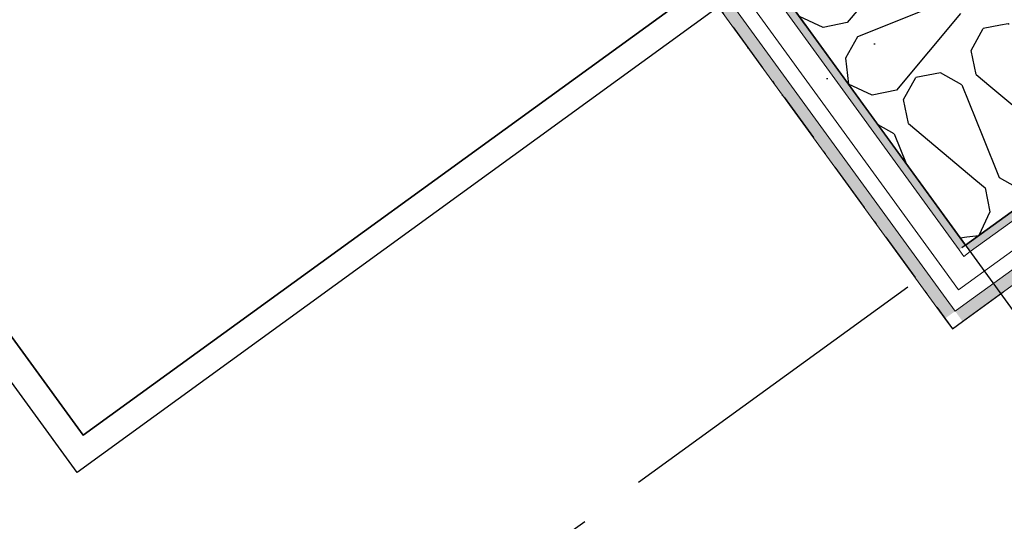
# Model space of a CAD drawing. Header units: millimetres. Extents: x -150 to 340869, y -1115 to 365939.
# Tile 122 of 193: x 324775 to 326254, y 333981 to 334735. Entities that reach past the tile are written whole.
import ezdxf
from ezdxf.enums import TextEntityAlignment as Align

# ---------------------------------------------------------------- set-up
doc = ezdxf.new("R2010")
doc.units = ezdxf.units.MM
doc.header["$LTSCALE"] = 0.5
doc.header["$MEASUREMENT"] = 0
for name, pattern in [('Akselinje', [1500, 1000, -200, 100, -200]), ('Over snittplan', [260, 150, -50, 10, -50]), ('PLINE', [0]), ('Tett prikk', [176.388884, 0, -176.388884])]:
    doc.linetypes.add(name, pattern=pattern)
for name, color, linetype in [('232- Ikke-bærende yttervegger (Skravur)(Nye konstruksjoner)', 7, 'Continuous'), ('232- Ikke-bærende yttervegger(Nye konstruksjoner)', 7, 'Continuous'), ('255- Gulvoverflate(Nye konstruksjoner)', 7, 'Continuous'), ('26-- Yttertak(Nye konstruksjoner)', 7, 'Continuous'), ('273- Kjøkkeninnredning(Nye konstruksjoner)', 7, 'Continuous'), ('82-- Modullinjer(Nye konstruksjoner)', 7, 'Continuous'), ('842-M___1_50 Målsetting bygning(Nye konstruksjoner)', 7, 'Continuous')]:
    doc.layers.add(name, color=color, linetype=linetype)
doc.layers.add('235- Utvendig kledning og overflate(Nye konstruksjoner)', color=7, linetype='Continuous', lineweight=0)
doc.styles.add('GENERATED_STYLE_2', font='arial.ttf')
doc.styles.add('GENERATED_STYLE_4', font='arial.ttf')
doc.dimstyles.new('GENERATED_STYLE__3', dxfattribs={"dimtxt": 100, "dimasz": 95, "dimexe": 0.18, "dimexo": 0.0625, "dimgap": 0, "dimtad": 1, "dimdec": 0, "dimzin": 0, "dimdsep": 46, "dimtxsty": 'GENERATED_STYLE_2', "dimblk": 'ARROWHEAD_6', "dimblk1": 'ARROWHEAD_6', "dimblk2": 'ARROWHEAD_6', "dimcen": 0.09, "dimse1": 1, "dimse2": 1, "dimclrd": 256, "dimclre": 256, "dimclrt": 256, "dimadec": 1, "dimazin": 0, "dimtfac": 1, "dimtdec": 4, "dimtmove": 0, "dimatfit": 3, "dimfxl": 1, "dimtolj": 1, "dimtzin": 0, "dimarcsym": 0})
pattern_1 = [(81, (0, 0), (-79.015067, 12.514757), [80, 0])]
pattern_2 = [(0, (0, 0), (0, 43.30127), [0, -25]), (0, (12.5, 21.65), (0, 43.30127), [0, -25])]

# ---------------------------------------------------------------- blocks, each defined once
blk = doc.blocks.new('*X55')
at = {"layer": '232- Ikke-bærende yttervegger (Skravur)(Nye konstruksjoner)', "linetype": 'PLINE'}
for p, q in [((326204.4, 334688.8), (326222.6, 334722.1)), ((326248.5, 334727), (326222.6, 334722.1)), ((326211.8, 334652.7), (326204.4, 334688.8)), ((326102.9, 334615.1), (326121.1, 334648.3)), ((326158.3, 334655.4), (326121.1, 334648.3)), ((326190.4, 334637.2), (326158.3, 334655.4)), ((326211.8, 334652.7), (326233.8, 334634.2)), ((326190.4, 334637.2), (326221.9, 334559.2)), ((326110.3, 334578.9), (326102.9, 334615.1)), ((326088.9, 334563.4), (326064.7, 334577.2)), ((326110.3, 334578.9), (326211.6, 334494)), ((326088.9, 334563.4), (326106.8, 334519.2)), ((326188, 334407.5), (326198, 334408.7))]:
    blk.add_line(p, q, dxfattribs=at)
blk = doc.blocks.new('*X59')
at = {"layer": '232- Ikke-bærende yttervegger (Skravur)(Nye konstruksjoner)', "linetype": 'PLINE'}
for p, q in [((326259.8, 334729.1), (326248.5, 334727)), ((326261.5, 334728.1), (326259.8, 334729.1)), ((326314.2, 334655.6), (326348, 334571.8)), ((326233.8, 334634.2), (326326.7, 334556.3)), ((326348, 334571.8), (326380.1, 334553.6)), ((326221.9, 334559.2), (326246.5, 334498.1)), ((326326.7, 334556.3), (326334.1, 334520.2)), ((326380.1, 334553.6), (326387.7, 334554.5)), ((326334.1, 334520.2), (326317.6, 334484.6)), ((326246.5, 334498.1), (326278.6, 334479.9)), ((326211.6, 334494), (326225.2, 334482.6)), ((326225.2, 334482.6), (326232.6, 334446.4)), ((326278.6, 334479.9), (326317.6, 334484.6)), ((326232.6, 334446.4), (326216.1, 334410.8)), ((326198, 334408.7), (326216.1, 334410.8))]:
    blk.add_line(p, q, dxfattribs=at)
blk = doc.blocks.new('*X63')
at = {"layer": '232- Ikke-bærende yttervegger (Skravur)(Nye konstruksjoner)', "linetype": 'PLINE'}
for p, q in [((326114.5, 334845.7), (326018.2, 334730.8)), ((326172.8, 334765.5), (326033.7, 334709.4)), ((325982.1, 334723.4), (325946.5, 334739.9)), ((326188.3, 334744.2), (326092, 334629.3)), ((326018.2, 334730.8), (325982.1, 334723.4)), ((326033.7, 334709.4), (326015.5, 334677.3)), ((326015.5, 334677.3), (326020.2, 334638.4)), ((326055.8, 334621.9), (326020.2, 334638.4)), ((326092, 334629.3), (326055.8, 334621.9))]:
    blk.add_line(p, q, dxfattribs=at)
blk = doc.blocks.new('Standard grid marker[17]', base_point=(340226.8, 344590.2))
at = {"layer": '82-- Modullinjer(Nye konstruksjoner)', "linetype": 'Akselinje'}
blk.add_line((340065, 344472.7), (321745.9, 331163), dxfattribs=at)
at = {"layer": '82-- Modullinjer(Nye konstruksjoner)', "style": 'GENERATED_STYLE_4'}
for tag, p in [('AC_MarkerText_1_0', (340327.9, 344717.4)), ('AC_MarkerText_1_1', (321483, 331025.7))]:
    blk.add_attdef(tag, text='', height=100, rotation=360, dxfattribs=at).set_placement(p, align=Align.TOP_CENTER)
blk = doc.blocks.new('Standard grid marker[26]', base_point=(327836.7, 332138.2))
at = {"layer": '82-- Modullinjer(Nye konstruksjoner)', "linetype": 'Akselinje'}
blk.add_line((327719.1, 332300), (320204.8, 342642.6), dxfattribs=at)
at = {"layer": '82-- Modullinjer(Nye konstruksjoner)', "style": 'GENERATED_STYLE_4'}
blk.add_attdef('AC_MarkerText_1', text='', height=100, rotation=360, dxfattribs=at).set_placement((327910.2, 332090.2), align=Align.TOP_CENTER)
blk = doc.blocks.new('*D140')
at = {"layer": '842-M___1_50 Målsetting bygning(Nye konstruksjoner)', "linetype": 'PLINE'}
for p, q in [((336762.4, 338584.4), (336652.1, 338736)), ((336696.2, 338590.4), (336718.3, 338730)), ((336707.2, 338660.2), (336767.9, 338704.3)), ((327727.2, 332135.8), (336707.2, 338660.2)), ((327782.3, 332060), (327672.1, 332211.6)), ((327738.2, 332205.6), (327716.1, 332066)), ((327666.5, 332091.7), (327727.2, 332135.8))]:
    blk.add_line(p, q, dxfattribs=at)
at = {"layer": '842-M___1_50 Målsetting bygning(Nye konstruksjoner)', "insert": (332039.9, 335293.9), "char_height": 100, "attachment_point": 7, "rotation": 36, "style": 'GENERATED_STYLE_2'}
blk.add_mtext('\\A1;{\\pql;\\fArial|b0|i0|c0|p0;\\W1.000000;11\xa0100}', dxfattribs=at)
blk = doc.blocks.new('ARROWHEAD_6')
at = {"linetype": 'Continuous'}
for p, q in [((-0.5, -0.5), (0.5, 0.5)), ((0, 0), (-1, 0))]:
    blk.add_line(p, q, dxfattribs=at)

msp = doc.modelspace()

# ---------------------------------------------------------------- hatches: boundary and pattern name
at = {"layer": '232- Ikke-bærende yttervegger (Skravur)(Nye konstruksjoner)', "linetype": 'Continuous'}
h = msp.add_hatch(dxfattribs=at)
h.set_pattern_fill('Prikker_tett', color=256, style=0, pattern_type=2)
h.set_pattern_definition(pattern_2)
h.paths.add_polyline_path([(326196.1, 334396.3), (319635.7, 343425.8), (319620.9, 343425.8), (326186.4, 334389.2)])
h = msp.add_hatch(dxfattribs=at)
h.set_pattern_fill('Skrålinjer_2', color=256, style=0, pattern_type=2)
h.set_pattern_definition([(351, (0, 0), (12.514757, 79.015067), [80, 0])])
h.paths.add_polyline_path([(326180.4, 334297.1), (319604.6, 343347.8), (319581.2, 343347.8), (326165, 334286)])
h = msp.add_hatch(dxfattribs=at)
h.set_pattern_fill('Prikker_tett', color=256, style=0, pattern_type=2)
h.set_pattern_definition(pattern_2)
h.paths.add_polyline_path([(326196.1, 334396.3), (326203.1, 334386.6), (335037.6, 340805.2), (335030.5, 340814.9)])
h = msp.add_hatch(dxfattribs=at)
h.set_pattern_fill('Skrålinjer_2', color=256, style=0, pattern_type=2)
h.set_pattern_definition(pattern_1)
h.paths.add_polyline_path([(335129.7, 340799.2), (326180.4, 334297.1), (326191.5, 334281.7), (335140.9, 340783.8)])
h = msp.add_hatch(dxfattribs=at)
h.set_pattern_fill('Prikker_tett', color=256, style=0, pattern_type=2)
h.set_pattern_definition(pattern_2)
h.paths.add_polyline_path([(326186.4, 334389.2), (326193.4, 334379.5), (326196.1, 334396.3)])
h = msp.add_hatch(dxfattribs=at)
h.set_pattern_fill('Prikker_tett', color=256, style=0, pattern_type=2)
h.set_pattern_definition(pattern_2)
h.paths.add_polyline_path([(326193.4, 334379.5), (326203.1, 334386.6), (326196.1, 334396.3)])
h = msp.add_hatch(dxfattribs=at)
h.set_pattern_fill('Skrålinjer_2', color=256, style=0, pattern_type=2)
h.set_pattern_definition(pattern_1)
h.paths.add_polyline_path([(326165, 334286), (326176.2, 334270.6), (326180.4, 334297.1)])
h = msp.add_hatch(dxfattribs=at)
h.set_pattern_fill('Skrålinjer_2', color=256, style=0, pattern_type=2)
h.set_pattern_definition(pattern_1)
h.paths.add_polyline_path([(326180.4, 334297.1), (326176.2, 334270.6), (326191.5, 334281.7)])

# ---------------------------------------------------------------- linework, layer by layer
at = {"layer": '232- Ikke-bærende yttervegger(Nye konstruksjoner)', "linetype": 'PLINE'}
for p, q in [((319635.7, 343425.8), (326050.3, 334596.9)), ((326050.3, 334596.9), (326196.1, 334396.3)), ((326050.3, 334596.9), (326196.1, 334396.3)), ((326196.1, 334396.3), (326396.7, 334542.1))]:
    msp.add_line(p, q, dxfattribs=at)
at = {"layer": '232- Ikke-bærende yttervegger(Nye konstruksjoner)', "linetype": 'Over snittplan', "flags": 128}
for points in [[(319581.2, 343347.8), (326176.2, 334270.6)], [(326191.5, 334281.7), (335140.9, 340783.8)], [(326176.2, 334270.6), (326191.5, 334281.7)]]:
    msp.add_lwpolyline(points, dxfattribs=at)
at = {"layer": '235- Utvendig kledning og overflate(Nye konstruksjoner)', "linetype": 'PLINE'}
for p, q in [((319602.6, 343389.8), (326164.3, 334358.4)), ((319647.1, 343389.8), (326186.4, 334389.2)), ((319604.6, 343347.8), (326166.9, 334315.7)), ((326203.1, 334386.6), (335037.6, 340805.2)), ((326199, 334310.6), (335111.1, 340785.7)), ((326214.6, 334350.4), (335068.5, 340783.1)), ((326186.4, 334389.2), (326193.4, 334379.5)), ((326186.4, 334389.2), (326193.4, 334379.5)), ((326193.4, 334379.5), (326203.1, 334386.6)), ((326164.3, 334358.4), (326185.5, 334329.2)), ((326185.5, 334329.2), (326214.6, 334350.4)), ((326166.9, 334315.7), (326180.4, 334297.1)), ((326166.9, 334315.7), (326180.4, 334297.1)), ((326180.4, 334297.1), (326199, 334310.6))]:
    msp.add_line(p, q, dxfattribs=at)
at = {"layer": '235- Utvendig kledning og overflate(Nye konstruksjoner)', "linetype": 'PLINE', "flags": 128}
for points in [[(319581.2, 343347.8), (326165, 334286)], [(326176.2, 334270.6), (335156.2, 340795)], [(326176.2, 334270.6), (326165, 334286)]]:
    msp.add_lwpolyline(points, dxfattribs=at)
at = {"layer": '255- Gulvoverflate(Nye konstruksjoner)', "linetype": 'PLINE', "flags": 128}
for points in [[(308450.9, 354357.8), (312050.9, 354357.8), (325191, 354357.8), (332914.5, 343727.4), (335030.5, 340814.9), (326196.1, 334396.3), (323365.9, 338291.7), (321018.9, 341522.1), (319627, 343437.8), (314670.9, 343437.8), (308450.9, 343437.8), (308450.9, 349447.8), (312260.9, 349447.8), (312260.9, 352047.8), (308450.9, 352047.8)], [(308450.9, 354357.8), (312050.9, 354357.8), (325191, 354357.8), (332914.5, 343727.4), (335030.5, 340814.9), (326196.1, 334396.3), (323365.9, 338291.7), (321018.9, 341522.1), (319627, 343437.8), (314670.9, 343437.8), (308450.9, 343437.8), (308450.9, 349447.8), (312260.9, 349447.8), (312260.9, 352047.8), (308450.9, 352047.8)], [(325801.2, 334786.7), (324870.8, 334110.8), (322415.6, 337490), (323346, 338166)]]:
    msp.add_lwpolyline(points, close=True, dxfattribs=at)
at = {"layer": '26-- Yttertak(Nye konstruksjoner)', "linetype": 'Tett prikk', "flags": 128}
msp.add_lwpolyline([(324802.2, 339224), (323346, 338166), (325932.2, 334606.3), (327388.5, 335664.3)], close=True, dxfattribs=at)
at = {"layer": '273- Kjøkkeninnredning(Nye konstruksjoner)', "linetype": 'PLINE', "flags": 128}
msp.add_lwpolyline([(323322.5, 338198.4), (323346, 338166), (322415.6, 337490), (324870.8, 334110.8), (325801.2, 334786.7), (325824.7, 334754.4), (324862, 334054.9), (322359.7, 337498.9)], close=True, dxfattribs=at)

# ---------------------------------------------------------------- block references
at = {"layer": '232- Ikke-bærende yttervegger(Nye konstruksjoner)'}
for name in ['*X63', '*X55', '*X59']:
    msp.add_blockref(name, (0, 0), dxfattribs=at)
at = {"layer": '82-- Modullinjer(Nye konstruksjoner)', "linetype": 'PLINE'}
for name, p in [('Standard grid marker[17]', (340226.8, 344590.2)), ('Standard grid marker[26]', (327836.7, 332138.2))]:
    msp.add_blockref(name, p, dxfattribs=at)

# ---------------------------------------------------------------- dimensions: what is measured, and where the dimension line sits
at = {"layer": '842-M___1_50 Målsetting bygning(Nye konstruksjoner)', "linetype": 'Continuous'}
dim = msp.add_linear_dim(base=(336707.2, 338660.2), p1=(325788.8, 334803.8), p2=(334768.9, 341328.2), angle=36, dimstyle='GENERATED_STYLE__3', dxfattribs=at)
dim.commit()
dim.dimension.update_dxf_attribs({"geometry": '*D140', "text_midpoint": (332180.1, 335457.5), "dimtype": 160, "text_rotation": 36})

doc.saveas('drawing.dxf')
